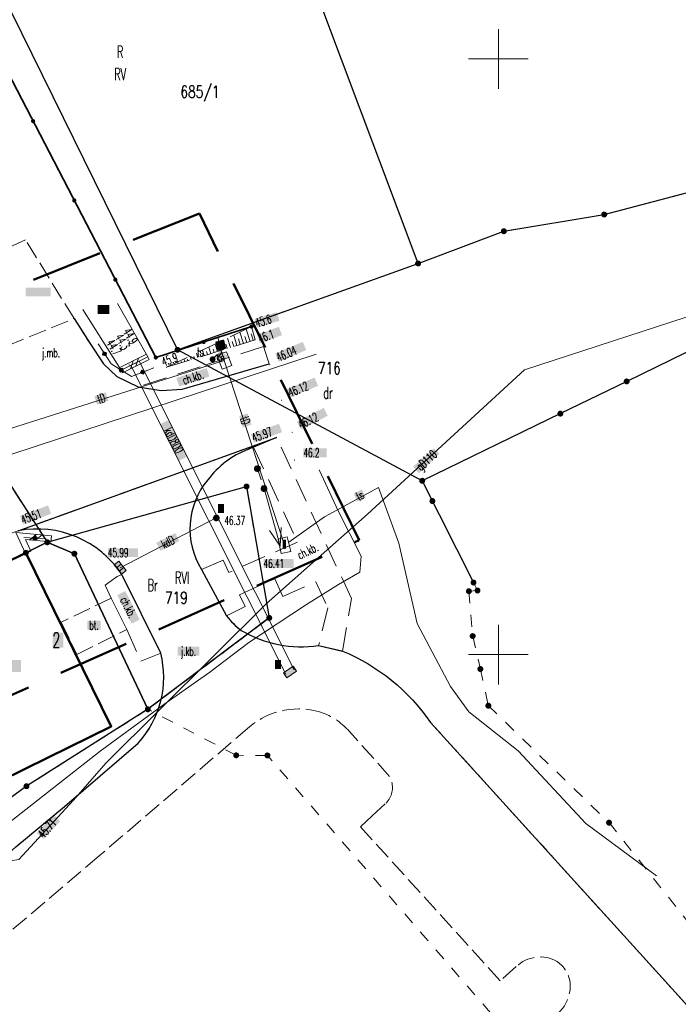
# Model space of a CAD drawing. Header units: millimetres. Extents: x 5507581 to 5508583, y 5765457 to 5766184.
# Tile 57 of 59: x 5508460 to 5508515, y 5765871 to 5765953. Entities that reach past the tile are written whole.
import ezdxf
from ezdxf.enums import TextEntityAlignment as Align

# ---------------------------------------------------------------- set-up
doc = ezdxf.new("R2010")
doc.units = ezdxf.units.MM
for name, pattern in [('PRZER1-1', [2, 1, -1]), ('PRZER2-1', [3, 2, -1]), ('PRZER3-1', [2, 1.5, -0.5]), ('Przerywana 42 __ __ __ __ __ __ __ __ __ __', [3, 2, -1])]:
    doc.linetypes.add(name, pattern=pattern)
doc.layers.get('0').update_dxf_attribs({"lineweight": 18})
for name, color, linetype, lineweight in [('EGDE', 122, 'Continuous', 18), ('EGDE_O', 7, 'Continuous', 18), ('EGPG', 7, 'Continuous', 18), ('GEPADR_O', 7, 'Continuous', 18), ('GUPPRZ_O', 7, 'Continuous', 18), ('OTBU', 7, 'Continuous', 50), ('OTBU_O', 7, 'Continuous', 50), ('OTDN', 7, 'Continuous', 18), ('OTKB', 7, 'Continuous', 18), ('OTKC', 7, 'Continuous', 30), ('OTKC_O', 7, 'Continuous', 18), ('OTKJ', 7, 'Continuous', 30), ('OTKJ_O', 7, 'Continuous', 18), ('OTKK', 7, 'Continuous', 30), ('OTKR', 7, 'Continuous', 18), ('OTKR_O', 7, 'Continuous', 18), ('OTKU', 7, 'Continuous', 18), ('OTKU_O', 7, 'Continuous', 18), ('OTOO', 7, 'Continuous', 35), ('OTRK', 7, 'Continuous', 18), ('OTRN', 7, 'Continuous', 13), ('OTRN_O', 7, 'Continuous', 13), ('OTRS', 7, 'Continuous', 13), ('OTRS_O', 7, 'Continuous', 13), ('Ramka sekcyjna', 7, 'Continuous', 18), ('SUPK', 7, 'Continuous', 18), ('SUPP', 7, 'Continuous', 18), ('ZAKRES', 24, 'Przerywana 42 __ __ __ __ __ __ __ __ __ __', 50)]:
    doc.layers.add(name, color=color, linetype=linetype, lineweight=lineweight)
for name, color, linetype, lineweight, true_color in [('EGKK', 7, 'Continuous', 18, 0x24bc24), ('EGKK_O', 7, 'Continuous', 18, 0x24bc24), ('EGUG', 7, 'Continuous', 18, 0x008000), ('EGUG_O', 7, 'Continuous', 18, 0x008000), ('GUPELN', 1, 'Continuous', 18, 0xff0000), ('SUEP', 1, 'Continuous', 18, 0xff0000), ('SUGP', 7, 'Continuous', 18, 0xbfbf00), ('SUGP_O', 7, 'Continuous', 18, 0xbfbf00), ('SUKK', 7, 'Continuous', 18, 0x803300), ('SUKP', 7, 'Continuous', 18, 0x803300), ('SUKP_O', 7, 'Continuous', 18, 0x803300), ('SUKS', 7, 'Continuous', 18, 0x803300), ('SUKS_O', 7, 'Continuous', 18, 0x803300), ('SUTK', 7, 'Continuous', 18, 0xff9100), ('SUTK_O', 7, 'Continuous', 18, 0xff9100), ('SUTP', 7, 'Continuous', 18, 0xff9100), ('SUTP_O', 7, 'Continuous', 18, 0xff9100), ('SUTS', 7, 'Continuous', 18, 0xff9100), ('SUTS_O', 7, 'Continuous', 18, 0xff9100), ('SUWP', 5, 'Continuous', 18, 0x0000ff)]:
    doc.layers.add(name, color=color, linetype=linetype, lineweight=lineweight, true_color=true_color)
doc.styles.add('opisy', font='romans.shx', dxfattribs={"width": 0.6})

# ---------------------------------------------------------------- blocks, each defined once
blk = doc.blocks.new('D_GSPWPS1')
blk.add_hatch(color=0).paths.add_polyline_path([(-0.045, 0), (-0.043467, -0.011647), (-0.038971, -0.0225), (-0.03182, -0.03182), (-0.0225, -0.038971), (-0.011647, -0.043467), (0, -0.045), (0.011647, -0.043467), (0.0225, -0.038971), (0.03182, -0.03182), (0.038971, -0.0225), (0.043467, -0.011647), (0.045, 0), (0.043467, 0.011647), (0.038971, 0.0225), (0.03182, 0.03182), (0.0225, 0.038971), (0.011647, 0.043467), (0, 0.045), (-0.011647, 0.043467), (-0.0225, 0.038971), (-0.03182, 0.03182), (-0.038971, 0.0225), (-0.043467, 0.011647)])
blk = doc.blocks.new('D_GSPWPN1')
blk.add_hatch(color=0).paths.add_polyline_path([(-0.045, 0), (-0.043467, -0.011647), (-0.038971, -0.0225), (-0.03182, -0.03182), (-0.0225, -0.038971), (-0.011647, -0.043467), (0, -0.045), (0.011647, -0.043467), (0.0225, -0.038971), (0.03182, -0.03182), (0.038971, -0.0225), (0.043467, -0.011647), (0.045, 0), (0.043467, 0.011647), (0.038971, 0.0225), (0.03182, 0.03182), (0.0225, 0.038971), (0.011647, 0.043467), (0, 0.045), (-0.011647, 0.043467), (-0.0225, 0.038971), (-0.03182, 0.03182), (-0.038971, 0.0225), (-0.043467, 0.011647)])
blk = doc.blocks.new('D_GUPELN1')
at = {"color": 0}
for points in [[(0, 0), (5, 0)], [(3.519793, -0.5), (5.019793, 0), (3.519793, 0.5)]]:
    blk.add_lwpolyline(points, dxfattribs=at)
blk = doc.blocks.new('D_GUPTST1')
blk.add_hatch(color=0).paths.add_polyline_path([(-0.25, 0), (-0.241481, -0.064705), (-0.216506, -0.125), (-0.176777, -0.176777), (-0.125, -0.216506), (-0.064705, -0.241481), (0, -0.25), (0.064705, -0.241481), (0.125, -0.216506), (0.176777, -0.176777), (0.216506, -0.125), (0.241481, -0.064705), (0.25, 0), (0.241481, 0.064705), (0.216506, 0.125), (0.176777, 0.176777), (0.125, 0.216506), (0.064705, 0.241481), (0, 0.25), (-0.064705, 0.241481), (-0.125, 0.216506), (-0.176777, 0.176777), (-0.216506, 0.125), (-0.241481, 0.064705)])
blk = doc.blocks.new('D_GUPKKS1')
at = {"true_color": 0xffffff}
blk.add_hatch(color=7, dxfattribs=at).paths.add_polyline_path([(-0.5, 0.25), (-0.5, -0.25), (0.5, -0.25), (0.5, 0.25)])
at = {"color": 0}
blk.add_lwpolyline([(0.5, -0.25), (-0.5, -0.25), (-0.5, 0.25), (0.5, 0.25)], close=True, dxfattribs=at)
for points in [[(-0.175, -0.25), (-0.175, 0.25)], [(0.175, -0.25), (0.175, 0.25)]]:
    blk.add_lwpolyline(points, dxfattribs=at)
blk = doc.blocks.new('D_GUPKSD1_1')
at = {"true_color": 0xffffff}
blk.add_hatch(color=7, dxfattribs=at).paths.add_polyline_path([(-0.25, 0), (-0.241481, -0.064705), (-0.216506, -0.125), (-0.176777, -0.176777), (-0.125, -0.216506), (-0.064705, -0.241481), (0, -0.25), (0.064705, -0.241481), (0.125, -0.216506), (0.176777, -0.176777), (0.216506, -0.125), (0.241481, -0.064705), (0.25, 0), (0.241481, 0.064705), (0.216506, 0.125), (0.176777, 0.176777), (0.125, 0.216506), (0.064705, 0.241481), (0, 0.25), (-0.064705, 0.241481), (-0.125, 0.216506), (-0.176777, 0.176777), (-0.216506, 0.125), (-0.241481, 0.064705)])
at = {"color": 0}
blk.add_lwpolyline([(0, 0.25), (0.064705, 0.241481), (0.125, 0.216506), (0.176777, 0.176777), (0.216506, 0.125), (0.241481, 0.064705), (0.25, 0), (0.241481, -0.064705), (0.216506, -0.125), (0.176777, -0.176777), (0.125, -0.216506), (0.064705, -0.241481), (0, -0.25), (-0.064705, -0.241481), (-0.125, -0.216506), (-0.176777, -0.176777), (-0.216506, -0.125), (-0.241481, -0.064705), (-0.25, 0), (-0.241481, 0.064705), (-0.216506, 0.125), (-0.176777, 0.176777), (-0.125, 0.216506), (-0.064705, 0.241481)], close=True, dxfattribs=at)
blk = doc.blocks.new('D_GUPKSD1_3')
at = {"true_color": 0xffffff}
blk.add_hatch(color=7, dxfattribs=at).paths.add_polyline_path([(0.5, 0.25), (-0.5, 0.25), (-0.5, -0.25), (0.5, -0.25)])
at = {"color": 0}
blk.add_lwpolyline([(0.5, 0.25), (0.5, -0.25), (-0.5, -0.25), (-0.5, 0.25)], close=True, dxfattribs=at)
blk = doc.blocks.new('D_GUPISN1')
at = {"true_color": 0xffffff}
blk.add_hatch(color=7, dxfattribs=at).paths.add_polyline_path([(-0.25, 0), (-0.241481, -0.064705), (-0.216506, -0.125), (-0.176777, -0.176777), (-0.125, -0.216506), (-0.064705, -0.241481), (0, -0.25), (0.064705, -0.241481), (0.125, -0.216506), (0.176777, -0.176777), (0.216506, -0.125), (0.241481, -0.064705), (0.25, 0), (0.241481, 0.064705), (0.216506, 0.125), (0.176777, 0.176777), (0.125, 0.216506), (0.064705, 0.241481), (0, 0.25), (-0.064705, 0.241481), (-0.125, 0.216506), (-0.176777, 0.176777), (-0.216506, 0.125), (-0.241481, 0.064705)])
at = {"color": 0}
blk.add_lwpolyline([(0, 0.25), (0.064705, 0.241481), (0.125, 0.216506), (0.176777, 0.176777), (0.216506, 0.125), (0.241481, 0.064705), (0.25, 0), (0.241481, -0.064705), (0.216506, -0.125), (0.176777, -0.176777), (0.125, -0.216506), (0.064705, -0.241481), (0, -0.25), (-0.064705, -0.241481), (-0.125, -0.216506), (-0.176777, -0.176777), (-0.216506, -0.125), (-0.241481, -0.064705), (-0.25, 0), (-0.241481, 0.064705), (-0.216506, 0.125), (-0.176777, 0.176777), (-0.125, 0.216506), (-0.064705, 0.241481)], close=True, dxfattribs=at)
blk = doc.blocks.new('D_KOLO')
blk.add_hatch(color=0).paths.add_polyline_path([(-0.175, 0), (-0.169037, -0.045293), (-0.151554, -0.0875), (-0.123744, -0.123744), (-0.0875, -0.151554), (-0.045293, -0.169037), (0, -0.175), (0.045293, -0.169037), (0.0875, -0.151554), (0.123744, -0.123744), (0.151554, -0.0875), (0.169037, -0.045293), (0.175, 0), (0.169037, 0.045293), (0.151554, 0.0875), (0.123744, 0.123744), (0.0875, 0.151554), (0.045293, 0.169037), (0, 0.175), (-0.045293, 0.169037), (-0.0875, 0.151554), (-0.123744, 0.123744), (-0.151554, 0.0875), (-0.169037, 0.045293)])
blk = doc.blocks.new('D_GSLKOG1')
blk.add_hatch(color=0).paths.add_polyline_path([(-0.175, 0), (-0.169037, -0.045293), (-0.151554, -0.0875), (-0.123744, -0.123744), (-0.0875, -0.151554), (-0.045293, -0.169037), (0, -0.175), (0.045293, -0.169037), (0.0875, -0.151554), (0.123744, -0.123744), (0.151554, -0.0875), (0.169037, -0.045293), (0.175, 0), (0.169037, 0.045293), (0.151554, 0.0875), (0.123744, 0.123744), (0.0875, 0.151554), (0.045293, 0.169037), (0, 0.175), (-0.045293, 0.169037), (-0.0875, 0.151554), (-0.123744, 0.123744), (-0.151554, 0.0875), (-0.169037, 0.045293)])
blk = doc.blocks.new('D_ODTN_1')
at = {"color": 0}
for points in [[(-0.5, -0.25), (0, 0.25)], [(0, -0.25), (0.5, 0.25)]]:
    blk.add_lwpolyline(points, dxfattribs=at)
blk = doc.blocks.new('D_GSLDSO2')
at = {"color": 0}
blk.add_lwpolyline([(0, 0.25), (0, -0.25)], dxfattribs=at)
blk = doc.blocks.new('D_GSLKBA0')
at = {"true_color": 0xffffff}
blk.add_hatch(color=7, dxfattribs=at).paths.add_polyline_path([(-0.175, -0.033485), (-0.175, 0.033485), (-0.033485, 0.175), (0.033485, 0.175), (0.175, 0.033485), (0.175, -0.033485), (0.033485, -0.175), (-0.033485, -0.175)])
at = {"color": 0, "lineweight": 18}
blk.add_lwpolyline([(-0.175, -0.033485), (-0.175, 0.033485), (-0.033485, 0.175), (0.033485, 0.175), (0.175, 0.033485), (0.175, -0.033485), (0.033485, -0.175), (-0.033485, -0.175)], close=True, dxfattribs=at)
blk = doc.blocks.new('D_GEPPGD1_2')
at = {"true_color": 0xffffff}
blk.add_hatch(color=7, dxfattribs=at).paths.add_polyline_path([(0, -0.25), (0.077254, -0.237764), (0.146946, -0.202254), (0.202254, -0.146946), (0.237764, -0.077254), (0.25, 0), (0.237764, 0.077254), (0.202254, 0.146946), (0.146946, 0.202254), (0.077254, 0.237764), (0, 0.25), (-0.077254, 0.237764), (-0.146946, 0.202254), (-0.202254, 0.146946), (-0.237764, 0.077254), (-0.25, 0), (-0.237764, -0.077254), (-0.202254, -0.146946), (-0.146946, -0.202254), (-0.077254, -0.237764)])
blk.add_hatch(color=0).paths.add_polyline_path([(0, -0.045), (0.013906, -0.042798), (0.02645, -0.036406), (0.036406, -0.02645), (0.042798, -0.013906), (0.045, 0), (0.042798, 0.013906), (0.036406, 0.02645), (0.02645, 0.036406), (0.013906, 0.042798), (0, 0.045), (-0.013906, 0.042798), (-0.02645, 0.036406), (-0.036406, 0.02645), (-0.042798, 0.013906), (-0.045, 0), (-0.042798, -0.013906), (-0.036406, -0.02645), (-0.02645, -0.036406), (-0.013906, -0.042798)])

msp = doc.modelspace()

# ---------------------------------------------------------------- hatches: boundary and pattern name
at = {"layer": 'GEPADR_O', "true_color": 0xffffff}
msp.add_hatch(color=7, dxfattribs=at).paths.add_polyline_path([(5508462.545, 5765900.598), (5508462.545, 5765901.848), (5508463.465, 5765901.848), (5508463.465, 5765900.598)], flags=0)
at = {"layer": 'GUPPRZ_O', "true_color": 0xffffff}
for points in [[(5508467.196, 5765908.185), (5508467.196, 5765908.935), (5508469.716, 5765908.935), (5508469.716, 5765908.185)], [(5508480.268, 5765907.278), (5508480.268, 5765908.028), (5508482.788, 5765908.028), (5508482.788, 5765907.278)]]:
    msp.add_hatch(color=7, dxfattribs=at).paths.add_polyline_path(points, flags=0)
msp.add_hatch(color=7, dxfattribs=at).paths.add_polyline_path([(5508461.228, 5765885.033), (5508462.69, 5765886.527), (5508463.182, 5765886.007), (5508461.781, 5765884.527)])
at = {"layer": 'OTBU_O', "true_color": 0xffffff}
msp.add_hatch(color=7, dxfattribs=at).paths.add_polyline_path([(5508458.478, 5765898.55), (5508458.478, 5765899.55), (5508459.898, 5765899.55), (5508459.898, 5765898.55)], flags=0)
at = {"layer": 'OTKC_O', "true_color": 0xffffff}
for points in [[(5508472.952, 5765923.222), (5508475.501, 5765924.051), (5508475.733, 5765923.338), (5508473.184, 5765922.509)], [(5508467.988, 5765904.997), (5508468.657, 5765905.336), (5508469.868, 5765902.945), (5508469.198, 5765902.606)]]:
    msp.add_hatch(color=7, dxfattribs=at).paths.add_polyline_path(points, flags=0)
at = {"layer": 'OTKJ_O', "true_color": 0xffffff}
for points in [[(5508460.28, 5765930.066), (5508460.28, 5765930.816), (5508462.4, 5765930.816), (5508462.4, 5765930.066)], [(5508473.057, 5765899.913), (5508473.057, 5765900.663), (5508474.877, 5765900.663), (5508474.877, 5765899.913)]]:
    msp.add_hatch(color=7, dxfattribs=at).paths.add_polyline_path(points, flags=0)
at = {"layer": 'OTKR_O', "true_color": 0xffffff}
msp.add_hatch(color=7, dxfattribs=at).paths.add_polyline_path([(5508466.349, 5765928.598), (5508466.349, 5765929.348), (5508467.329, 5765929.348), (5508467.329, 5765928.598)], flags=0)
at = {"layer": 'OTKU_O', "true_color": 0xffffff}
msp.add_hatch(color=7, dxfattribs=at).paths.add_polyline_path([(5508465.475, 5765902.092), (5508465.475, 5765902.842), (5508466.595, 5765902.842), (5508466.595, 5765902.092)], flags=0)
at = {"layer": 'OTRN_O', "true_color": 0xffffff}
for points in [[(5508479.505, 5765928.175), (5508481.381, 5765928.74), (5508481.598, 5765928.022), (5508479.721, 5765927.457)], [(5508479.721, 5765926.852), (5508481.564, 5765927.519), (5508481.819, 5765926.814), (5508479.977, 5765926.146)], [(5508483.62, 5765916.57), (5508483.62, 5765917.32), (5508485.58, 5765917.32), (5508485.58, 5765916.57)]]:
    msp.add_hatch(color=7, dxfattribs=at).paths.add_polyline_path(points, flags=0)
at = {"layer": 'OTRS_O', "true_color": 0xffffff}
for points in [[(5508481.248, 5765925.271), (5508483.569, 5765926.252), (5508483.861, 5765925.562), (5508481.54, 5765924.58)], [(5508482.234, 5765922.293), (5508484.563, 5765923.255), (5508484.849, 5765922.561), (5508482.52, 5765921.6)], [(5508483.082, 5765919.579), (5508485.331, 5765920.716), (5508485.669, 5765920.046), (5508483.42, 5765918.91)], [(5508479.205, 5765918.512), (5508481.571, 5765919.38), (5508481.829, 5765918.676), (5508479.464, 5765917.808)], [(5508459.811, 5765911.632), (5508462.166, 5765912.528), (5508462.433, 5765911.827), (5508460.078, 5765910.931)]]:
    msp.add_hatch(color=7, dxfattribs=at).paths.add_polyline_path(points, flags=0)
at = {"layer": 'SUGP_O', "true_color": 0xffffff}
msp.add_hatch(color=7, dxfattribs=at).paths.add_polyline_path([(5508492.828, 5765915.777), (5508494.579, 5765917.312), (5508495.058, 5765916.868), (5508493.319, 5765915.228)])
at = {"layer": 'SUKP_O', "true_color": 0xffffff}
for points in [[(5508471.622, 5765919.36), (5508472.292, 5765919.697), (5508473.845, 5765916.605), (5508473.175, 5765916.268)], [(5508471.265, 5765909.382), (5508472.846, 5765910.199), (5508473.19, 5765909.533), (5508471.609, 5765908.716)]]:
    msp.add_hatch(color=7, dxfattribs=at).paths.add_polyline_path(points, flags=0)
at = {"layer": 'SUKS_O', "true_color": 0xffffff}
for points in [[(5508476.457, 5765911.894), (5508476.457, 5765912.644), (5508476.957, 5765912.644), (5508476.957, 5765911.894)], [(5508481.243, 5765898.797), (5508481.243, 5765899.547), (5508481.743, 5765899.547), (5508481.743, 5765898.797)]]:
    msp.add_hatch(color=7, dxfattribs=at).paths.add_polyline_path(points, flags=0)
at = {"layer": 'SUTP_O', "true_color": 0xffffff}
for points in [[(5508476.219, 5765926.264), (5508476.945, 5765926.452), (5508477.139, 5765925.696), (5508476.413, 5765925.509)], [(5508476.176, 5765924.933), (5508476.62, 5765925.538), (5508477.249, 5765925.076), (5508476.805, 5765924.471)], [(5508466.057, 5765921.709), (5508467.01, 5765922.012), (5508467.237, 5765921.297), (5508466.284, 5765920.995)], [(5508478.224, 5765920.019), (5508478.937, 5765920.251), (5508479.247, 5765919.301), (5508478.534, 5765919.068)], [(5508487.836, 5765913.501), (5508488.521, 5765913.874), (5508488.88, 5765913.215), (5508488.195, 5765912.842)]]:
    msp.add_hatch(color=7, dxfattribs=at).paths.add_polyline_path(points, flags=0)
at = {"layer": 'SUTS_O', "true_color": 0xffffff}
msp.add_hatch(color=7, dxfattribs=at).paths.add_polyline_path([(5508481.89, 5765908.896), (5508481.89, 5765909.646), (5508482.17, 5765909.646), (5508482.17, 5765908.896)], flags=0)

# ---------------------------------------------------------------- linework, layer by layer
at = {"layer": 'EGDE', "linetype": 'Continuous', "lineweight": 30}
for points in [[(5508493.25, 5765932.833), (5508485.154, 5765954.344), (5508479.567, 5765969.689), (5508455.554, 5765961.091), (5508473.046, 5765925.584)], [(5508462.108, 5765909.431), (5508478.844, 5765914.114), (5508480.752, 5765903.081), (5508470.552, 5765895.411), (5508464.38, 5765908.473)], [(5508430.391, 5765895.379), (5508450.901, 5765903.922), (5508460.307, 5765908.55), (5508462.108, 5765909.431), (5508464.38, 5765908.473), (5508470.552, 5765895.411), (5508460.357, 5765888.955), (5508458.341, 5765887.478), (5508455.495, 5765885.082), (5508443.799, 5765875.13), (5508440.157, 5765871.838)]]:
    msp.add_lwpolyline(points, close=True, dxfattribs=at)
for points in [[(5508578.848, 5765944.848), (5508574.562, 5765943.352), (5508566.308, 5765940.382), (5508550.988, 5765934.979), (5508544.51, 5765932.609), (5508520.655, 5765927.73), (5508510.773, 5765922.932), (5508505.206, 5765920.23), (5508493.601, 5765914.595), (5508473.046, 5765925.584), (5508493.25, 5765932.833), (5508500.46, 5765935.539), (5508508.89, 5765936.943), (5508529.701, 5765942.422), (5508542.045, 5765948.477), (5508548.68, 5765951.85), (5508558.12, 5765956.21), (5508561.983, 5765957.968), (5508566.367, 5765960.019), (5508570.939, 5765962.164), (5508578.848, 5765965.88)], [(5508254.331, 5765838.068), (5508292.719, 5765853.944), (5508298.32, 5765856.123), (5508321.99, 5765865.31), (5508348.419, 5765875.58), (5508395.627, 5765894.19), (5508428.532, 5765907.5), (5508447.448, 5765915.316), (5508454.684, 5765918.203), (5508456.081, 5765918.745), (5508462.108, 5765909.431), (5508460.307, 5765908.55), (5508450.901, 5765903.922), (5508430.391, 5765895.379), (5508423.335, 5765892.456), (5508399.499, 5765882.405), (5508398.59, 5765883.645), (5508368.18, 5765870.92), (5508363.55, 5765869.09), (5508349.431, 5765863.582), (5508330.508, 5765856.223), (5508305.125, 5765848.597), (5508265.671, 5765832.107), (5508222.398, 5765814.258)], [(5508493.601, 5765914.595), (5508497.906, 5765906.052)]]:
    msp.add_lwpolyline(points, dxfattribs=at)
at = {"layer": 'EGKK', "color": 82, "linetype": 'PRZER3-1', "lineweight": 18, "true_color": 0x24bc24}
for points in [[(5508493.25, 5765932.833), (5508485.154, 5765954.344), (5508479.567, 5765969.689), (5508455.554, 5765961.091), (5508473.046, 5765925.584)], [(5508462.108, 5765909.431), (5508478.844, 5765914.114), (5508480.752, 5765903.081), (5508470.552, 5765895.411), (5508464.38, 5765908.473)]]:
    msp.add_lwpolyline(points, close=True, dxfattribs=at)
at = {"layer": 'EGUG', "color": 96, "linetype": 'PRZER1-1', "lineweight": 18, "true_color": 0x008000}
for points in [[(5508493.25, 5765932.833), (5508485.154, 5765954.344), (5508479.567, 5765969.689), (5508455.554, 5765961.091), (5508473.046, 5765925.584)], [(5508462.108, 5765909.431), (5508478.844, 5765914.114), (5508480.752, 5765903.081), (5508470.552, 5765895.411), (5508464.38, 5765908.473)], [(5508430.391, 5765895.379), (5508450.901, 5765903.922), (5508460.307, 5765908.55), (5508462.108, 5765909.431), (5508464.38, 5765908.473), (5508470.552, 5765895.411), (5508460.357, 5765888.955), (5508458.341, 5765887.478), (5508455.495, 5765885.082), (5508443.799, 5765875.13), (5508440.157, 5765871.838)]]:
    msp.add_lwpolyline(points, close=True, dxfattribs=at)
for points in [[(5508578.848, 5765774.528), (5508559.356, 5765801.824), (5508523.152, 5765852.525), (5508514.477, 5765857.478), (5508505.891, 5765862.382), (5508480.594, 5765891.54), (5508477.973, 5765891.55), (5508470.552, 5765895.411), (5508480.752, 5765903.081), (5508478.844, 5765914.114), (5508462.108, 5765909.431), (5508456.081, 5765918.745), (5508433.358, 5765967.003)], [(5508578.848, 5765944.848), (5508574.562, 5765943.352), (5508566.308, 5765940.382), (5508550.988, 5765934.979), (5508544.51, 5765932.609), (5508520.655, 5765927.73), (5508510.773, 5765922.932), (5508505.206, 5765920.23), (5508493.601, 5765914.595), (5508473.046, 5765925.584), (5508493.25, 5765932.833), (5508500.46, 5765935.539), (5508508.89, 5765936.943), (5508529.701, 5765942.422), (5508542.045, 5765948.477), (5508548.68, 5765951.85), (5508558.12, 5765956.21), (5508561.983, 5765957.968), (5508566.367, 5765960.019), (5508570.939, 5765962.164), (5508578.848, 5765965.88)], [(5508455.554, 5765961.091), (5508473.046, 5765925.584), (5508493.601, 5765914.595), (5508494.458, 5765912.895), (5508497.906, 5765906.052), (5508498.242, 5765905.379), (5508497.523, 5765905.323), (5508497.839, 5765901.559), (5508498.483, 5765898.793), (5508499.154, 5765895.717), (5508509.292, 5765885.897), (5508517.841, 5765875.17), (5508533.074, 5765856.064), (5508563.837, 5765811.886), (5508567.835, 5765806.144), (5508578.848, 5765791.508)], [(5508395.627, 5765894.19), (5508428.532, 5765907.5), (5508447.448, 5765915.316), (5508454.684, 5765918.203), (5508456.081, 5765918.745), (5508462.108, 5765909.431), (5508460.307, 5765908.55), (5508450.901, 5765903.922), (5508430.391, 5765895.379), (5508423.335, 5765892.456), (5508399.499, 5765882.405), (5508398.59, 5765883.645), (5508368.18, 5765870.92)]]:
    msp.add_lwpolyline(points, dxfattribs=at)
at = {"layer": 'OTBU', "color": 7, "linetype": 'Continuous', "lineweight": 50}
msp.add_lwpolyline([(5508460.307, 5765908.55), (5508467.474, 5765893.97), (5508460.292, 5765890.433), (5508458.078, 5765889.342), (5508454.303, 5765897.01), (5508452.868, 5765899.926), (5508450.901, 5765903.922)], close=True, dxfattribs=at)
at = {"layer": 'OTDN', "color": 7, "linetype": 'Continuous', "lineweight": 18}
for points in [[(5508468.199, 5765924.114), (5508470.429, 5765925.224)], [(5508468.421, 5765923.666), (5508470.651, 5765924.776)], [(5508460.272, 5765908.477), (5508459.464, 5765910.261), (5508462.454, 5765909.969)], [(5508460.728, 5765908.683), (5508460.276, 5765909.679), (5508462.406, 5765909.471)]]:
    msp.add_lwpolyline(points, dxfattribs=at)
at = {"layer": 'OTKB', "color": 7, "linetype": 'Continuous', "lineweight": 18}
for points in [[(5508466.37, 5765926.09), (5508467.46, 5765924.41), (5508469.18, 5765923.36), (5508471.06, 5765924.07)], [(5508460.14, 5765909.84), (5508462.02, 5765909.71)]]:
    msp.add_lwpolyline(points, dxfattribs=at)
at = {"layer": 'OTKC', "color": 7, "linetype": 'PRZER2-1', "lineweight": 18}
for points in [[(5508480.27, 5765925.87), (5508474.94, 5765924.17), (5508469.73, 5765922.47), (5508471.67, 5765922.17), (5508473.43, 5765922.28), (5508480.74, 5765924.42)], [(5508481.36, 5765918.23), (5508479.42, 5765917.42), (5508483.11, 5765909.45), (5508477.36, 5765906.9), (5508476.88, 5765907.92), (5508475.06, 5765907.15), (5508477.17, 5765903.27), (5508478.72, 5765904.04), (5508478.24, 5765905.03), (5508481.22, 5765906.37), (5508481.88, 5765904.89), (5508484.67, 5765906.11), (5508485.68, 5765903.94), (5508484.9, 5765900.78), (5508486.91, 5765900.3), (5508487.65, 5765904.72)], [(5508471.63, 5765900.13), (5508468.37, 5765906.74), (5508467.98, 5765906.56), (5508466.97, 5765905.82), (5508467.48, 5765904.74), (5508468.8, 5765902.1), (5508469.97, 5765899.45)]]:
    msp.add_lwpolyline(points, close=True, dxfattribs=at)
at = {"layer": 'OTKJ', "color": 7, "linetype": 'PRZER3-1', "lineweight": 18}
for points in [[(5508460.29, 5765934.82), (5508457.5, 5765933.57), (5508456.21, 5765932.92), (5508458.18, 5765927.4), (5508458.73, 5765925.93)], [(5508464.351, 5765928.203), (5508460.29, 5765934.82)], [(5508458.73, 5765925.93), (5508458.73, 5765925.93), (5508464.351, 5765928.203), (5508465.68, 5765926.14), (5508466.83, 5765924.41), (5508467.94, 5765923.34), (5508469.73, 5765922.47), (5508471.67, 5765922.17), (5508473.43, 5765922.28), (5508480.74, 5765924.42)], [(5508481.36, 5765918.23), (5508459.66, 5765910.4), (5508458.83, 5765910.12), (5508456.31, 5765909.2), (5508431.47, 5765899.44), (5508394.86, 5765885.27), (5508384.21, 5765881.15), (5508379.14, 5765879.14), (5508362.31, 5765872.64), (5508345.6, 5765866.2), (5508336.54, 5765862.72)]]:
    msp.add_lwpolyline(points, dxfattribs=at)
for points in [[(5508423.43, 5765853.32), (5508437.64, 5765865.3), (5508447, 5765873.24), (5508458.65, 5765883.15), (5508459.47, 5765883.86), (5508463.55, 5765887.24), (5508469.75, 5765892.58, 0.252784), (5508471.63, 5765900.13), (5508468.37, 5765906.74, 0.30074), (5508459.66, 5765910.4), (5508481.36, 5765918.23)], [(5508481.36, 5765918.23), (5508479.42, 5765917.42, 0.013141), (5508478.95, 5765917.22, 0.1379), (5508475.58, 5765914.67, 0.322664), (5508475.06, 5765907.15), (5508477.17, 5765903.27, 0.076281), (5508478.4, 5765902.04, 0.173954), (5508484.9, 5765900.78), (5508486.91, 5765900.3, -0.144822), (5508494.29, 5765894.31), (5508499.04, 5765889.1), (5508504.75, 5765882.81), (5508509.45, 5765877.62), (5508520.29, 5765865.68)], [(5508520.74, 5765859.17), (5508512.94, 5765869.3), (5508511.63, 5765869.68), (5508509.53, 5765867.61), (5508507.1, 5765865.88), (5508504.78, 5765863.91), (5508501.88, 5765867.08), (5508504.94, 5765869.84, 0.181473), (5508505.96, 5765871.6, 0.242508), (5508505.44, 5765873.79, 0.069322), (5508504.93, 5765874.24, 0.33579), (5508501.5, 5765873.81), (5508500.16, 5765872.63), (5508488.41, 5765885.55), (5508489.39, 5765886.46), (5508490.58, 5765887.54), (5508490.83, 5765887.86, 0.26679), (5508490.86, 5765889.78), (5508487.48, 5765893.55, 0.121903), (5508485.28, 5765895.1, 0.264801), (5508479.08, 5765893.93), (5508466.46, 5765883.1), (5508426.39, 5765849.07)]]:
    msp.add_lwpolyline(points, format="xyb", dxfattribs=at)
at = {"layer": 'OTKK', "color": 7, "linetype": 'Continuous'}
msp.add_lwpolyline([(5508464.351, 5765928.203), (5508465.68, 5765926.14), (5508466.83, 5765924.41), (5508467.94, 5765923.34), (5508469.73, 5765922.47), (5508471.67, 5765922.17), (5508473.43, 5765922.28), (5508480.74, 5765924.42)], dxfattribs=at)
for points in [[(5508423.43, 5765853.32), (5508437.64, 5765865.3), (5508447, 5765873.24), (5508458.65, 5765883.15), (5508459.47, 5765883.86), (5508463.55, 5765887.24), (5508469.75, 5765892.58, 0.252784), (5508471.63, 5765900.13), (5508468.37, 5765906.74, 0.30074), (5508459.66, 5765910.4), (5508481.36, 5765918.23)], [(5508481.36, 5765918.23), (5508479.42, 5765917.42, 0.013141), (5508478.95, 5765917.22, 0.1379), (5508475.58, 5765914.67, 0.322664), (5508475.06, 5765907.15), (5508477.17, 5765903.27, 0.076281), (5508478.4, 5765902.04, 0.173954), (5508484.9, 5765900.78), (5508486.91, 5765900.3, -0.144822), (5508494.29, 5765894.31), (5508499.04, 5765889.1), (5508504.75, 5765882.81), (5508509.45, 5765877.62), (5508520.29, 5765865.68), (5508520.78, 5765865.63), (5508522.35, 5765866.92), (5508523.25, 5765867.71)]]:
    msp.add_lwpolyline(points, format="xyb", dxfattribs=at)
at = {"layer": 'OTKR', "color": 7, "linetype": 'Continuous', "lineweight": 18}
msp.add_lwpolyline([(5508465.1, 5765928.96), (5508468.31, 5765923.89), (5508470.54, 5765925), (5508467.99, 5765929.48)], dxfattribs=at)
at = {"layer": 'OTKU', "color": 7, "linetype": 'PRZER3-1', "lineweight": 18}
msp.add_lwpolyline([(5508467.48, 5765904.74), (5508463.27, 5765902.72), (5508464.6, 5765900.01), (5508468.8, 5765902.1)], close=True, dxfattribs=at)
at = {"layer": 'OTOO', "color": 7, "linetype": 'Continuous', "lineweight": 35}
for points in [[(5508471.22, 5765924.94), (5508450.61, 5765964.62)], [(5508471.22, 5765924.94), (5508479.26, 5765927.54)]]:
    msp.add_lwpolyline(points, dxfattribs=at)
at = {"layer": 'OTRK', "color": 7, "linetype": 'PRZER2-1', "lineweight": 18}
msp.add_lwpolyline([(5508472.13, 5765924.12), (5508479.56, 5765926.43), (5508479.26, 5765927.54)], close=True, dxfattribs=at)
at = {"layer": 'OTRK', "color": 7, "linetype": 'Continuous', "lineweight": 18}
for points in [[(5508478.588, 5765926.128), (5508478.293, 5765927.076)], [(5508479.137, 5765926.298), (5508478.817, 5765927.327)], [(5508476.942, 5765925.616), (5508476.722, 5765926.323)], [(5508477.491, 5765925.787), (5508477.246, 5765926.574)], [(5508477.765, 5765925.872), (5508477.636, 5765926.286)], [(5508478.039, 5765925.957), (5508477.77, 5765926.825)], [(5508478.314, 5765926.043), (5508478.173, 5765926.497)], [(5508478.862, 5765926.213), (5508478.709, 5765926.707)], [(5508479.411, 5765926.384), (5508479.245, 5765926.918)], [(5508475.296, 5765925.104), (5508475.152, 5765925.569)], [(5508475.571, 5765925.19), (5508475.492, 5765925.442)], [(5508475.845, 5765925.275), (5508475.675, 5765925.821)], [(5508476.119, 5765925.36), (5508476.028, 5765925.653)], [(5508476.394, 5765925.446), (5508476.199, 5765926.072)], [(5508476.668, 5765925.531), (5508476.564, 5765925.864)], [(5508477.217, 5765925.701), (5508477.1, 5765926.075)], [(5508473.102, 5765924.422), (5508473.058, 5765924.565)], [(5508473.376, 5765924.507), (5508473.348, 5765924.599)], [(5508473.651, 5765924.593), (5508473.581, 5765924.816)], [(5508473.925, 5765924.678), (5508473.884, 5765924.81)], [(5508474.199, 5765924.763), (5508474.105, 5765925.067)], [(5508474.473, 5765924.849), (5508474.42, 5765925.021)], [(5508474.748, 5765924.934), (5508474.628, 5765925.318)], [(5508475.022, 5765925.019), (5508474.956, 5765925.232)], [(5508472.279, 5765924.166), (5508472.276, 5765924.177)], [(5508472.553, 5765924.252), (5508472.534, 5765924.314)], [(5508472.828, 5765924.337), (5508472.812, 5765924.388)]]:
    msp.add_lwpolyline(points, dxfattribs=at)
at = {"layer": 'Ramka sekcyjna', "color": 7, "linetype": 'Continuous', "lineweight": 18, "flags": 128}
for points in [[(5508500, 5765947.5), (5508500, 5765952.5)], [(5508502.5, 5765950), (5508497.5, 5765950)], [(5508500, 5765897.5), (5508500, 5765902.5)], [(5508502.5, 5765900), (5508497.5, 5765900)]]:
    msp.add_lwpolyline(points, dxfattribs=at)
at = {"layer": 'SUEP', "color": 1, "linetype": 'Continuous', "lineweight": 18, "true_color": 0xff0000}
msp.add_lwpolyline([(5508438.47, 5765868.47), (5508445.36, 5765874.46), (5508447.51, 5765876.38), (5508452.54, 5765880.7), (5508459.13, 5765886.09), (5508466.55, 5765891.9), (5508471.89, 5765895.82), (5508475.76, 5765898.52), (5508479.04, 5765901.02), (5508483.87, 5765904.21), (5508486.58, 5765905.88), (5508488.35, 5765906.93), (5508488.48, 5765908.27), (5508486.54, 5765912.07), (5508484.95, 5765915.52)], dxfattribs=at)
at = {"layer": 'SUGP', "color": 52, "linetype": 'Continuous', "lineweight": 18, "true_color": 0xbfbf00}
for points in [[(5508488.992, 5765911.779), (5508502.198, 5765923.895), (5508538.041, 5765935.562)], [(5508488.992, 5765911.779), (5508480.482, 5765904.271), (5508467.015, 5765890.898), (5508464.296, 5765887.775), (5508459.718, 5765882.818), (5508455.492, 5765882.131), (5508450.665, 5765878.469), (5508429.277, 5765859.802), (5508426.954, 5765855.948), (5508417.099, 5765847.319)]]:
    msp.add_lwpolyline(points, dxfattribs=at)
at = {"layer": 'SUKP', "color": 36, "linetype": 'Continuous', "lineweight": 18, "true_color": 0x803300}
for points in [[(5508469.837, 5765924.63), (5508482.85, 5765898.727)], [(5508469.123, 5765924.27), (5508482.135, 5765898.368)], [(5508468.23, 5765907.3), (5508476.3, 5765911.47)]]:
    msp.add_lwpolyline(points, dxfattribs=at)
at = {"layer": 'SUPK', "color": 30, "linetype": 'Continuous', "lineweight": 18, "true_color": 0xff9100}
msp.add_lwpolyline([(5508476.35, 5765925.17), (5508477.16, 5765925.43), (5508477.6, 5765924.26), (5508476.79, 5765923.96)], close=True, dxfattribs=at)
at = {"layer": 'SUPP', "color": 7, "linetype": 'PRZER1-1', "lineweight": 18}
msp.add_lwpolyline([(5508479.76, 5765915.61), (5508480.31, 5765913.94)], dxfattribs=at)
at = {"layer": 'SUTP', "color": 30, "linetype": 'Continuous', "lineweight": 18, "true_color": 0xff9100}
for points in [[(5508476.979, 5765924.708), (5508476.77, 5765925.3), (5508476.43, 5765926.62)], [(5508476.975, 5765924.7), (5508456.369, 5765918.152)], [(5508475.99, 5765924.79), (5508476.35, 5765925.17), (5508476.979, 5765924.708)], [(5508482.03, 5765909.189), (5508476.975, 5765924.7)], [(5508482.39, 5765909.45), (5508485.38, 5765911.56), (5508489.93, 5765914.04), (5508491.63, 5765909.35), (5508493.18, 5765902.61), (5508495.97, 5765897.32), (5508497.52, 5765895.19), (5508501.67, 5765891.93), (5508507.34, 5765885.82), (5508513.29, 5765881.43)]]:
    msp.add_lwpolyline(points, dxfattribs=at)
at = {"layer": 'SUTS', "color": 30, "linetype": 'Continuous', "lineweight": 18, "true_color": 0xff9100}
msp.add_lwpolyline([(5508481.51, 5765909.68), (5508482.26, 5765909.89), (5508482.55, 5765908.65), (5508481.75, 5765908.5)], close=True, dxfattribs=at)
at = {"layer": 'SUWP', "color": 5, "linetype": 'Continuous', "lineweight": 18, "true_color": 0x0000ff}
msp.add_lwpolyline([(5508181.23, 5765805.091), (5508223.37, 5765822.88), (5508253.48, 5765835.02), (5508253.828, 5765835.159), (5508260.58, 5765837.85), (5508303.81, 5765855.06), (5508320.146, 5765861.189), (5508382.66, 5765886.34), (5508424.619, 5765902.373), (5508431.875, 5765905.567), (5508453.13, 5765914.86), (5508484.684, 5765925.22)], dxfattribs=at)
at = {"layer": 'ZAKRES', "color": 7, "ltscale": 3}
msp.add_lwpolyline([(5508226.241, 5765805.029), (5508269.505, 5765822.873), (5508308.5, 5765839.172), (5508333.763, 5765846.762), (5508353.061, 5765854.266), (5508367.204, 5765859.784), (5508371.947, 5765861.659), (5508395.184, 5765871.382), (5508396.106, 5765870.125), (5508427.191, 5765883.231), (5508434.226, 5765886.146), (5508455.032, 5765894.813), (5508488.311, 5765909.602), (5508474.883, 5765937.038), (5508443.687, 5765924.579), (5508424.748, 5765916.754), (5508391.919, 5765903.474), (5508344.776, 5765884.89), (5508288.998, 5765863.224), (5508250.494, 5765847.3)], dxfattribs=at)

# ---------------------------------------------------------------- block references
at = {"layer": 'EGPG', "color": 7, "linetype": 'Continuous', "lineweight": 18}
for p in [(5508508.89, 5765936.943), (5508500.46, 5765935.539), (5508493.25, 5765932.833), (5508473.046, 5765925.584), (5508510.773, 5765922.932), (5508505.206, 5765920.23), (5508493.601, 5765914.595), (5508478.844, 5765914.114), (5508494.458, 5765912.895), (5508462.108, 5765909.431), (5508460.307, 5765908.55), (5508464.38, 5765908.473), (5508497.523, 5765905.323), (5508497.906, 5765906.052), (5508498.242, 5765905.379), (5508480.752, 5765903.081), (5508497.839, 5765901.559), (5508498.483, 5765898.793), (5508470.552, 5765895.411), (5508499.154, 5765895.717), (5508477.973, 5765891.55), (5508480.594, 5765891.54), (5508460.357, 5765888.955), (5508509.292, 5765885.897)]:
    msp.add_blockref('D_GEPPGD1_2', p, dxfattribs=at)
at = {"layer": 'GUPELN', "color": 1, "linetype": 'Continuous', "lineweight": 18, "true_color": 0xff0000, "rotation": 285.6136460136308}
msp.add_blockref('D_GUPELN1', (5508480.31, 5765913.94), dxfattribs=at)
at = {"layer": 'OTDN', "color": 7, "linetype": 'Continuous', "lineweight": 18}
for name, p, rotation in [('D_ODTN_1', (5508469.425, 5765924.445), 26.46218633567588), ('D_ODTN_1', (5508469.425, 5765924.445), 26.46218633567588), ('D_GSLDSO2', (5508470.54, 5765925), 26.46218633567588), ('D_GSLDSO2', (5508468.31, 5765923.89), 26.46218633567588), ('D_ODTN_1', (5508461.15, 5765909.845), 354.4223948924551), ('D_ODTN_1', (5508461.15, 5765909.845), 354.4223948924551), ('D_GSLDSO2', (5508462.43, 5765909.72), 354.4223948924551), ('D_GSLDSO2', (5508460.5, 5765908.58), 114.3818118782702)]:
    msp.add_blockref(name, p, dxfattribs=dict(at, rotation=rotation))
at = {"layer": 'OTKB', "color": 7, "linetype": 'Continuous', "lineweight": 18}
for p, rotation in [((5508466.915, 5765925.25), 302.9758911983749), ((5508466.915, 5765925.25), 302.9758911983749), ((5508468.32, 5765923.885), 328.5973907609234), ((5508468.32, 5765923.885), 328.5973907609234), ((5508470.12, 5765923.715), 20.68952378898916), ((5508470.12, 5765923.715), 20.68952378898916), ((5508461.08, 5765909.775), 356.0443545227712), ((5508461.08, 5765909.775), 356.0443545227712)]:
    msp.add_blockref('D_GSLKBA0', p, dxfattribs=dict(at, rotation=rotation))
at = {"layer": 'OTOO', "color": 7, "linetype": 'Continuous', "lineweight": 25}
for name, p, rotation in [('D_KOLO', (5508460.915, 5765944.78), 117.4476011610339), ('D_KOLO', (5508460.915, 5765944.78), 117.4476011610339), ('D_KOLO', (5508464.372, 5765938.124), 117.4476011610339), ('D_KOLO', (5508464.372, 5765938.124), 117.4476011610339), ('D_KOLO', (5508467.829, 5765931.469), 117.4476011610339), ('D_KOLO', (5508467.829, 5765931.469), 117.4476011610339), ('D_GSLKOG1', (5508479.26, 5765927.54), 17.92032990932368), ('D_KOLO', (5508475.24, 5765926.24), 17.92032990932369), ('D_KOLO', (5508475.24, 5765926.24), 17.92032990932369), ('D_GSLKOG1', (5508471.22, 5765924.94), 117.4476011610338), ('D_GSLKOG1', (5508471.22, 5765924.94), 17.92032990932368)]:
    msp.add_blockref(name, p, dxfattribs=dict(at, rotation=rotation))
at = {"layer": 'OTRN', "color": 7, "linetype": 'Continuous', "lineweight": 13}
for p in [(5508479.26, 5765927.54), (5508479.56, 5765926.43), (5508469.7, 5765924.66), (5508468.98, 5765924.32), (5508469.48, 5765924.45), (5508472.13, 5765924.12), (5508482.87, 5765916.32)]:
    msp.add_blockref('D_GSPWPN1', p, dxfattribs=at)
at = {"layer": 'OTRS', "color": 7, "linetype": 'Continuous', "lineweight": 13}
for p in [(5508480.79, 5765924.33), (5508481.77, 5765921.35), (5508481.36, 5765918.23), (5508482.67, 5765918.66)]:
    msp.add_blockref('D_GSPWPS1', p, dxfattribs=at)
at = {"layer": 'SUKK', "color": 36, "linetype": 'Continuous', "lineweight": 18, "true_color": 0x803300, "rotation": 306.9609412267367}
msp.add_blockref('D_GUPKKS1', (5508468.23, 5765907.3), dxfattribs=at)
at = {"layer": 'SUKS', "color": 36, "linetype": 'Continuous', "lineweight": 18, "true_color": 0x803300}
msp.add_blockref('D_GUPKSD1_1', (5508476.3, 5765911.47), dxfattribs=at)
at = {"layer": 'SUKS', "color": 36, "linetype": 'Continuous', "lineweight": 18, "true_color": 0x803300, "rotation": 33.44297306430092}
msp.add_blockref('D_GUPKSD1_3', (5508482.493, 5765898.547), dxfattribs=at)
at = {"layer": 'SUPP', "color": 7, "linetype": 'Continuous', "lineweight": 18}
for p in [(5508479.76, 5765915.61), (5508480.31, 5765913.94)]:
    msp.add_blockref('D_GUPISN1', p, dxfattribs=at)
at = {"layer": 'SUTK', "color": 30, "linetype": 'Continuous', "lineweight": 18, "true_color": 0xff9100}
msp.add_blockref('D_GUPTST1', (5508475.99, 5765924.79), dxfattribs=at)

# ---------------------------------------------------------------- texts
at = {"layer": 'EGDE_O', "color": 122, "linetype": 'Continuous', "lineweight": 20, "ltscale": 0.2, "style": 'opisy', "width": 0.75}
for s, p in [('685/1', (5508474.93, 5765946.751)), ('716', (5508485.796, 5765923.555)), ('719', (5508472.947, 5765904.275))]:
    msp.add_text(s, height=1, dxfattribs=at).set_placement(p, align=Align.CENTER)
at = {"layer": 'EGKK_O', "color": 82, "linetype": 'Continuous', "lineweight": 20, "ltscale": 0.2, "true_color": 0x24bc24, "style": 'opisy', "width": 0.6}
for s, p in [('RV', (5508468.233, 5765948.224)), ('RVI', (5508473.445, 5765905.954))]:
    msp.add_text(s, height=1, dxfattribs=at).set_placement(p, align=Align.CENTER)
at = {"layer": 'EGUG_O', "color": 96, "linetype": 'Continuous', "lineweight": 20, "ltscale": 0.2, "true_color": 0x008000, "style": 'opisy', "width": 0.6}
for s, p in [('R', (5508468.233, 5765950.099)), ('dr', (5508485.693, 5765921.48)), ('Br', (5508470.965, 5765905.337))]:
    msp.add_text(s, height=1, dxfattribs=at).set_placement(p, align=Align.CENTER)
at = {"layer": 'GEPADR_O', "color": 7, "linetype": 'Continuous', "lineweight": 25, "ltscale": 0.25, "style": 'opisy', "width": 0.6}
msp.add_text('2', height=1.25, dxfattribs=at).set_placement((5508462.545, 5765900.598, 10.8))
at = {"layer": 'GUPPRZ_O', "color": 36, "linetype": 'Continuous', "lineweight": 15, "ltscale": 0.15, "true_color": 0x803300, "style": 'opisy', "width": 0.6}
for s, p in [('46.37', (5508476.983, 5765910.887, 10.8)), ('45.99', (5508467.196, 5765908.185, 10.8))]:
    msp.add_text(s, height=0.75, dxfattribs=at).set_placement(p)
at = {"layer": 'GUPPRZ_O', "color": 30, "linetype": 'Continuous', "lineweight": 15, "ltscale": 0.15, "true_color": 0xff9100, "style": 'opisy', "width": 0.6}
msp.add_text('46.41', height=0.75, dxfattribs=at).set_placement((5508480.268, 5765907.278, 10.8))
at = {"layer": 'GUPPRZ_O', "color": 52, "linetype": 'Continuous', "lineweight": 15, "ltscale": 0.15, "true_color": 0xbfbf00, "style": 'opisy', "width": 0.6}
msp.add_text('45.71', height=0.75, rotation=47.57928, dxfattribs=at).set_placement((5508461.781, 5765884.527, 10.8))
at = {"layer": 'OTKC_O', "color": 7, "linetype": 'Continuous', "lineweight": 15, "ltscale": 0.15, "style": 'opisy', "width": 0.6}
for rotation, p in [(18.02021, (5508474.459, 5765922.924)), (25.93228, (5508484.132, 5765908.368)), (296.84259, (5508468.593, 5765903.802))]:
    msp.add_text('ch.kb.', height=0.75, rotation=rotation, dxfattribs=at).set_placement(p, align=Align.CENTER)
at = {"layer": 'OTKJ_O', "color": 7, "linetype": 'Continuous', "lineweight": 15, "ltscale": 0.15, "style": 'opisy', "width": 0.6}
for s, p in [('j.mb.', (5508462.414, 5765924.967)), ('j.kb.', (5508473.967, 5765899.913))]:
    msp.add_text(s, height=0.75, dxfattribs=at).set_placement(p, align=Align.CENTER)
at = {"layer": 'OTKU_O', "color": 7, "linetype": 'Continuous', "lineweight": 15, "ltscale": 0.15, "style": 'opisy', "width": 0.6}
msp.add_text('bt.', height=0.75, dxfattribs=at).set_placement((5508466.035, 5765902.092), align=Align.CENTER)
at = {"layer": 'OTRN_O', "color": 7, "linetype": 'Continuous', "lineweight": 15, "ltscale": 0.15, "style": 'opisy', "width": 0.6}
for s, rotation, p in [('45.6', 16.77581, (5508479.721, 5765927.457, 10.8)), ('44.9', 299.64838, (5508468.433, 5765927.13, 10.8)), ('46.1', 19.92343, (5508479.977, 5765926.146, 10.8)), ('44.7', 302.33938, (5508467.023, 5765926.182, 10.8)), ('44.3', 299.64838, (5508467.765, 5765926.668, 10.8)), ('45.9', 19.5222, (5508471.88, 5765924.192, 10.8))]:
    msp.add_text(s, height=0.75, rotation=rotation, dxfattribs=at).set_placement(p)
msp.add_text('46.2', height=0.75, dxfattribs=at).set_placement((5508483.62, 5765916.57, 10.8))
at = {"layer": 'OTRS_O', "color": 7, "linetype": 'Continuous', "lineweight": 15, "ltscale": 0.15, "style": 'opisy', "width": 0.6}
for s, rotation, p in [('46.04', 22.92866, (5508481.54, 5765924.58, 10.8)), ('46.12', 22.4264, (5508482.52, 5765921.6, 10.8)), ('46.12', 26.79993, (5508483.42, 5765918.91, 10.8)), ('45.97', 20.15632, (5508479.464, 5765917.808, 10.8)), ('45.51', 20.82699, (5508460.078, 5765910.931, 10.8))]:
    msp.add_text(s, height=0.75, rotation=rotation, dxfattribs=at).set_placement(p)
at = {"layer": 'SUGP_O', "color": 52, "linetype": 'Continuous', "lineweight": 15, "ltscale": 0.15, "true_color": 0xbfbf00, "style": 'opisy', "width": 0.6}
msp.add_text('gD110', height=0.75, rotation=42.53611, dxfattribs=at).set_placement((5508494.206, 5765916.039), align=Align.CENTER)
at = {"layer": 'SUKP_O', "color": 36, "linetype": 'Continuous', "lineweight": 15, "ltscale": 0.15, "true_color": 0x803300, "style": 'opisy', "width": 0.6}
for s, rotation, p in [('kdD800', 296.67394, (5508472.398, 5765917.814)), ('kdD', 27.32668, (5508472.4, 5765909.124))]:
    msp.add_text(s, height=0.75, rotation=rotation, dxfattribs=at).set_placement(p, align=Align.CENTER)
at = {"layer": 'SUKS_O', "color": 36, "linetype": 'Continuous', "lineweight": 15, "ltscale": 0.15, "true_color": 0x803300, "style": 'opisy', "width": 0.6}
for p in [(5508476.957, 5765911.894), (5508481.743, 5765898.797)]:
    msp.add_text('k', height=0.75, dxfattribs=at).set_placement(p, align=Align.RIGHT)
at = {"layer": 'SUTK_O', "color": 30, "linetype": 'Continuous', "lineweight": 15, "ltscale": 0.15, "true_color": 0xff9100, "style": 'opisy', "width": 0.6}
msp.add_text('ts', height=0.75, dxfattribs=at).set_placement((5508475.238, 5765925.026), align=Align.RIGHT)
at = {"layer": 'SUTP_O', "color": 30, "linetype": 'Continuous', "lineweight": 15, "ltscale": 0.15, "true_color": 0xff9100, "style": 'opisy', "width": 0.6}
for s, rotation, p in [('ts', 284.44405, (5508476.316, 5765925.887)), ('ts', 323.68388, (5508476.491, 5765924.702)), ('tD', 17.62835, (5508466.761, 5765921.146)), ('tD', 288.05121, (5508478.379, 5765919.544)), ('ts', 28.5928, (5508488.538, 5765913.029))]:
    msp.add_text(s, height=0.75, rotation=rotation, dxfattribs=at).set_placement(p, align=Align.CENTER)
at = {"layer": 'SUTS_O', "color": 30, "linetype": 'Continuous', "lineweight": 15, "ltscale": 0.15, "true_color": 0xff9100, "style": 'opisy', "width": 0.6}
msp.add_text('t', height=0.75, dxfattribs=at).set_placement((5508482.03, 5765908.896), align=Align.CENTER)

doc.saveas('drawing.dxf')
